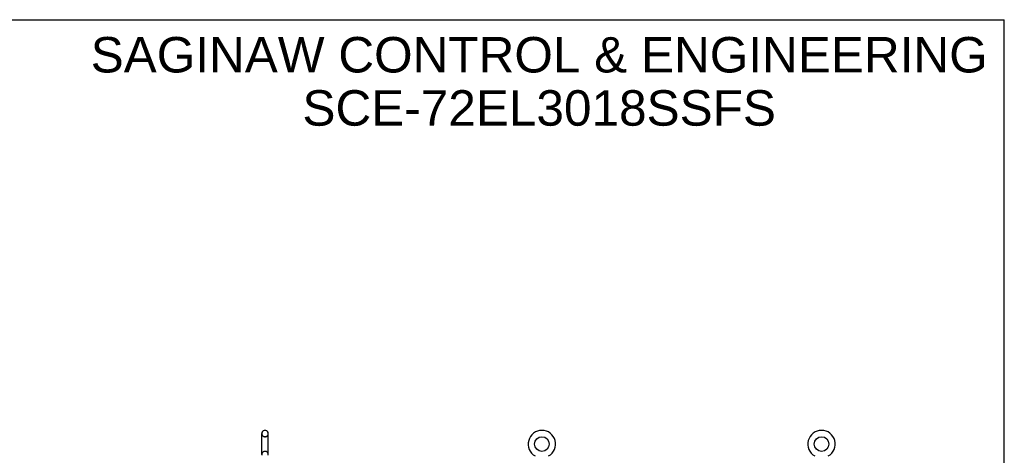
# Model space of a CAD drawing. Header units: inches. Extents: x 0 to 189, y 0 to 122.
# Tile 21 of 21: x 96 to 189, y 81 to 122. Entities that reach past the tile are written whole.
import ezdxf

# ---------------------------------------------------------------- set-up
doc = ezdxf.new("R2010")
doc.units = ezdxf.units.IN
doc.header["$LTSCALE"] = 10.388889
doc.header["$MEASUREMENT"] = 0
doc.linetypes.add('HIDDEN', pattern=[0.2, 0.1, -0.1])
doc.layers.get('0').update_dxf_attribs({"linetype": 'CONTINUOUS'})
doc.layers.add('DEFAULT_2', color=8, linetype='HIDDEN')
doc.layers.add('DIMENSIONS', color=7, linetype='CONTINUOUS')
doc.styles.get("Standard").update_dxf_attribs({"font": 'arial.ttf'})

msp = doc.modelspace()

# ---------------------------------------------------------------- linework, layer by layer
at = {"color": 7, "linetype": 'Continuous'}
for p, q in [((0, 122.222), (188.889, 122.222)), ((188.889, 0), (188.889, 122.222)), ((119.08, 81.354), (119.08, 83.329)), ((119.429, 83.629), (119.342, 83.629)), ((119.692, 81.354), (119.692, 83.329))]:
    msp.add_line(p, q, dxfattribs=at)
for centre in [(145.415, 82.342), (171.707, 82.342)]:
    msp.add_circle(centre, 0.688, dxfattribs=at)
for centre, radius, start, end in [((119.386, 83.329), 0.306, 105.63034, 180), ((119.342, 83.485), 0.144, 90, 105.63034), ((119.429, 83.485), 0.144, 74.36966, 90), ((119.386, 83.329), 0.306, 0, 74.36966), ((145.415, 82.342), 1.288, 299.50527, 240.49473), ((171.707, 82.342), 1.288, 299.50527, 240.49473), ((119.386, 81.354), 0.306, 180, 193.20532), ((119.386, 81.354), 0.306, 346.79468, 360)]:
    msp.add_arc(centre, radius, start, end, dxfattribs=at)
at = {"layer": 'DEFAULT_2', "color": 8, "linetype": 'HIDDEN'}
for p, q in [((119.429, 83.029), (119.342, 83.029)), ((119.429, 81.654), (119.342, 81.654))]:
    msp.add_line(p, q, dxfattribs=at)
for centre, radius, start, end in [((119.386, 83.329), 0.306, 180, 254.36966), ((119.386, 83.329), 0.306, 285.63034, 360), ((119.342, 83.173), 0.144, 254.36966, 270), ((119.429, 83.173), 0.144, 270, 285.63034), ((119.386, 81.354), 0.306, 105.63034, 180), ((119.342, 81.51), 0.144, 90, 105.63034), ((119.429, 81.51), 0.144, 74.36966, 90), ((119.386, 81.354), 0.306, 0, 74.36966)]:
    msp.add_arc(centre, radius, start, end, dxfattribs=at)

# ---------------------------------------------------------------- texts
at = {"layer": 'DIMENSIONS', "color": 2, "linetype": 'Continuous', "insert": (145.159, 120.596), "char_height": 3.33333, "width": 84.18835, "attachment_point": 2, "line_spacing_factor": 0.9}
msp.add_mtext('SAGINAW CONTROL & ENGINEERING\\PSCE-72EL3018SSFS', dxfattribs=at)

doc.saveas('drawing.dxf')
